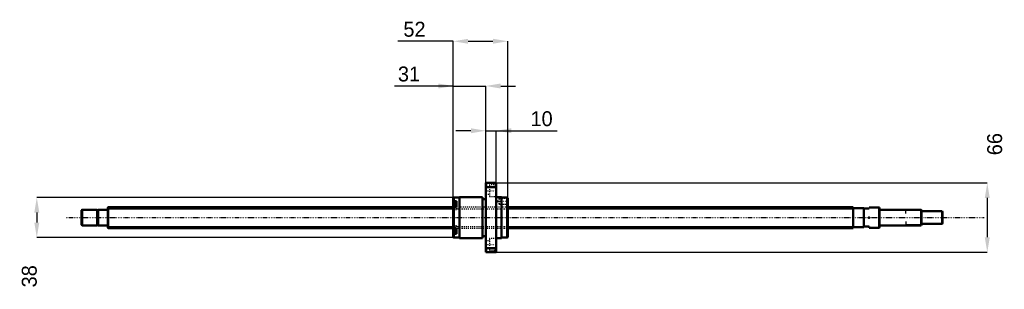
# Model space of a CAD drawing. Header units: millimetres. Extents: x -84 to 854, y -68 to 188.
import ezdxf

# ---------------------------------------------------------------- set-up
doc = ezdxf.new("R2010")
doc.units = ezdxf.units.MM
doc.linetypes.add('Center', pattern=[1.5, 0.45, -0.5, 0.05, -0.5])
doc.linetypes.add('Dashed', pattern=[2, 1, -1])
for name, color, linetype, lineweight in [('2d ConnectionPoints', 7, 'Continuous', 50), ('AM_0', 7, 'Continuous', 50), ('AM_4', 3, 'Continuous', 25), ('AM_5', 3, 'Continuous', 25), ('AM_7', 7, 'Center', 25), ('AM_9', 6, 'Dashed', 25)]:
    doc.layers.add(name, color=color, linetype=linetype, lineweight=lineweight)
doc.dimstyles.new('ISO-25', dxfattribs={"dimtxt": 2.5, "dimasz": 2.5, "dimexe": 1.25, "dimexo": 0.625, "dimtad": 1, "dimtxsty": 'Standard', "dimcen": 2.5, "dimadec": 0, "dimazin": 0, "dimtfac": 1, "dimtmove": 0, "dimatfit": 3, "dimfxl": 0, "dimarcsym": 0})

# ---------------------------------------------------------------- blocks, each defined once
blk = doc.blocks.new('1_BNK_2020_3_6G0_820LC5Y0_Nut_0_in_BNK2020_3_6G0_820LC5Y_3810__4')
at = {"layer": 'AM_0'}
for p, q in [((370, 33), (360, 33)), ((360, 33), (360, -33)), ((360, 28.34), (360.5, 28.98)), ((360.5, 33), (360.5, 28.98)), ((360.5, 28.98), (369.5, 28.98)), ((369.5, 33), (369.5, 28.98)), ((369.5, 28.98), (370, 28.34)), ((370, 33), (370, -33)), ((329.5, 19), (329, 18.5)), ((335, 19), (329.5, 19)), ((329.5, 19), (329.5, 15.54)), ((335, 19.5), (335, -19.5)), ((357, 19.5), (335, 19.5)), ((357, 19.5), (357, -19.5)), ((375, 19.5), (370, 19.5)), ((375, 19.5), (375, -19.5)), ((380.5, 19), (375, 19)), ((380.5, 19), (380.5, -19)), ((381, 18.5), (380.5, 19)), ((329, 18.5), (329, 10.59)), ((329, 15.18), (329.5, 15.54)), ((329.5, 10.94), (329, 10.58)), ((329, 10.58), (329, -18.5)), ((332, 13.71), (329.27, 13.71)), ((332, 15.54), (329.5, 15.54)), ((332, 10.94), (329.5, 10.94)), ((329.5, 10.94), (329.5, -10.94)), ((332, 15.54), (332, 10.94)), ((360, 17.55), (357, 17.55)), ((381, 18.5), (381, -18.5)), ((329, -10.58), (329.5, -10.94)), ((329.5, -15.54), (329, -15.18)), ((329, -18.5), (329.5, -19)), ((329.27, -13.71), (332, -13.71)), ((332, -10.94), (329.5, -10.94)), ((332, -15.54), (329.5, -15.54)), ((329.5, -15.54), (329.5, -19)), ((332, -10.94), (332, -15.54)), ((357, -17.55), (360, -17.55)), ((380.5, -19), (381, -18.5)), ((329.5, -19), (335, -19)), ((335, -19.5), (357, -19.5)), ((370, -19.5), (375, -19.5)), ((375, -19), (380.5, -19)), ((360.5, -28.98), (360, -28.34)), ((360, -33), (370, -33)), ((360.5, -28.98), (360.5, -33)), ((369.5, -28.98), (360.5, -28.98)), ((370, -28.34), (369.5, -28.98)), ((369.5, -28.98), (369.5, -33))]:
    blk.add_line(p, q, dxfattribs=at)
for centre, start, end in [((329.27, 13.44), 90, 180), ((329.27, -13.44), 180, 270)]:
    blk.add_arc(centre, 0.275, start, end, dxfattribs=at)
at = {"layer": 'AM_4'}
for p, q in [((329.27, 13.71), (329.27, 10.78)), ((329.27, -10.78), (329.27, -13.71))]:
    blk.add_line(p, q, dxfattribs=at)
at = {"layer": 'AM_5', "linetype": 'Dashed'}
for p, q in [((373.7, 18.09), (374.4, 18.5)), ((373.7, 12.91), (374.4, 12.5)), ((381, 18.5), (374.4, 18.5)), ((374.4, 18.5), (374.4, 12.5)), ((381, 12.5), (374.4, 12.5))]:
    blk.add_line(p, q, dxfattribs=at)
at = {"layer": 'AM_7'}
for p, q in [((359.5, 25.55), (370.5, 25.55)), ((328.85, 10.96), (332.15, 10.96)), ((370.61, 15.5), (381.5, 15.5)), ((328.85, -10.96), (332.15, -10.96)), ((359.5, -25.55), (370.5, -25.55))]:
    blk.add_line(p, q, dxfattribs=at)
at = {"layer": 'AM_9'}
for p, q in [((363.5, 28.85), (360, 28.85)), ((363.5, 31.05), (363.5, 20.05)), ((370, 31.05), (363.5, 31.05)), ((360, 22.25), (363.5, 22.25)), ((363.5, 20.05), (370, 20.05)), ((332, 13.26), (329, 13.26)), ((330.85, 12.35), (329, 12.35)), ((330.85, 11.98), (329, 11.98)), ((330.85, 11.33), (329, 11.33)), ((330.85, 10.59), (329, 10.59)), ((381, 10), (329, 10)), ((330.85, 9.94), (329, 9.94)), ((330.85, 9.57), (329, 9.57)), ((329.27, 10.78), (329.27, 8.21)), ((330.85, 12.35), (330.85, 9.57)), ((332, 10.94), (332, 7.71)), ((372.6, 18.09), (371.1, 15.5)), ((371.1, 15.5), (372.6, 12.91)), ((380.59, 18.09), (372.6, 18.09)), ((372.6, 18.09), (372.6, 12.91)), ((372.6, 12.91), (380.59, 12.91)), ((381, 18.5), (380.59, 18.09)), ((380.59, 18.09), (380.59, 12.91)), ((380.59, 12.91), (381, 12.5)), ((332, 8.66), (329, 8.66)), ((329, 7.71), (332, 7.71)), ((329.27, 8.21), (332, 8.21)), ((332, -7.71), (329, -7.71)), ((332, -8.66), (329, -8.66)), ((329.27, -8.21), (329.27, -10.78)), ((332, -8.21), (329.27, -8.21)), ((332, -7.71), (332, -10.94)), ((330.85, -9.57), (329, -9.57)), ((330.85, -9.94), (329, -9.94)), ((329, -10), (381, -10)), ((330.85, -10.59), (329, -10.59)), ((330.85, -11.33), (329, -11.33)), ((330.85, -11.98), (329, -11.98)), ((330.85, -12.35), (329, -12.35)), ((332, -13.26), (329, -13.26)), ((330.85, -9.57), (330.85, -12.35)), ((363.5, -22.25), (360, -22.25)), ((363.5, -20.05), (363.5, -31.05)), ((370, -20.05), (363.5, -20.05)), ((360, -28.85), (363.5, -28.85)), ((363.5, -31.05), (370, -31.05))]:
    blk.add_line(p, q, dxfattribs=at)
for centre, start, end in [((329.27, 8.49), 180, 270), ((329.27, -8.49), 90, 180)]:
    blk.add_arc(centre, 0.275, start, end, dxfattribs=at)
blk = doc.blocks.new('2_BNK_2020_3_6G0_820LC5Y_Shaft_0_in_BNK2020_3_6G0_820LC5Y_3810__4')
at = {"layer": 'AM_0'}
for p, q in [((0.3, 10), (0, 9.7)), ((0, 9.7), (0, -9.7)), ((0.3, 10), (0.3, -10)), ((329, 10), (0.3, 10)), ((710, 10), (381, 10)), ((710, 10), (710, -10)), ((734.7, 9.75), (725, 9.75)), ((725, 9.75), (725, 8.5)), ((735, 9.45), (734.7, 9.75)), ((734.7, 9.75), (734.7, -9.75)), ((735, 9.45), (735, -9.45)), ((-24.5, 7.5), (-25, 7)), ((-25, 7), (-25, -7)), ((-24.5, 7.5), (-24.5, -7.5)), ((-10.15, 7.5), (-24.5, 7.5)), ((-10.15, 7.5), (-10.15, -7.5)), ((-9, 7.15), (-10.15, 7.15)), ((-9, 7.5), (-9, -7.5)), ((-0.2, 7.5), (-9, 7.5)), ((720, 9), (710, 9)), ((720, 9), (720, -9)), ((720, 8.5), (725, 8.5)), ((774.5, 7.5), (735.2, 7.5)), ((775, 7), (774.5, 7.5)), ((774.5, 7.5), (774.5, -7.5)), ((775, 7), (775, -7)), ((794.5, 6), (775, 6)), ((795, 5.5), (794.5, 6)), ((794.5, 6), (794.5, -6)), ((795, 5.5), (795, -5.5)), ((-25, -7), (-24.5, -7.5)), ((-24.5, -7.5), (-10.15, -7.5)), ((-10.15, -7.15), (-9, -7.15)), ((-9, -7.5), (-0.2, -7.5)), ((710, -9), (720, -9)), ((725, -8.5), (720, -8.5)), ((725, -8.5), (725, -9.75)), ((735.2, -7.5), (774.5, -7.5)), ((774.5, -7.5), (775, -7)), ((775, -6), (794.5, -6)), ((794.5, -6), (795, -5.5)), ((0, -9.7), (0.3, -10)), ((0.3, -10), (329, -10)), ((381, -10), (710, -10)), ((725, -9.75), (734.7, -9.75)), ((734.7, -9.75), (735, -9.45))]:
    blk.add_line(p, q, dxfattribs=at)
for centre, start, end in [((-0.2, 7.7), 270, 360), ((735.2, 7.7), 180, 270), ((-0.2, -7.7), 0, 90), ((735.2, -7.7), 90, 180)]:
    blk.add_arc(centre, 0.2, start, end, dxfattribs=at)
at = {"layer": 'AM_4'}
for p, q in [((-0.2, 7.5), (-0.2, -7.5)), ((735.2, 7.5), (735.2, -7.5))]:
    blk.add_line(p, q, dxfattribs=at)
at = {"layer": 'AM_5'}
for p, q in [((0, 8.4665), (329, 8.4665)), ((381, 8.4665), (710, 8.4665)), ((710, 5), (710, 8.4665)), ((775, 6.8865), (760, 6.8865)), ((760, 3.75), (760, 6.8865)), ((0, -8.4665), (329, -8.4665)), ((381, -8.4665), (710, -8.4665)), ((710, -5), (710, -8.4665)), ((760, -3.75), (760, -6.8865)), ((775, -6.8865), (760, -6.8865))]:
    blk.add_line(p, q, dxfattribs=at)
at = {"layer": 'AM_5', "linetype": 'Dashed'}
for p, q in [((329, 8.4665), (381, 8.4665)), ((329, -8.4665), (381, -8.4665))]:
    blk.add_line(p, q, dxfattribs=at)
at = {"layer": 'AM_7'}
blk.add_line((-39.75, 0), (834.75, 0), dxfattribs=at)
at = {"layer": 'AM_9'}
for p, q in [((381, 10), (329, 10)), ((329, -10), (381, -10))]:
    blk.add_line(p, q, dxfattribs=at)
blk = doc.blocks.new('*D3')
at = {"layer": 'AM_5', "color": 0, "lineweight": -2}
for p, q in [((329, 125.3), (273.15, 125.3)), ((314.8, 125.3), (300.6, 125.3)), ((329, 18.5), (329, 125.3)), ((329, 125.3), (360, 125.3)), ((360, 33), (360, 125.3)), ((374.2, 125.3), (388.4, 125.3))]:
    blk.add_line(p, q, dxfattribs=at)
at = {"layer": 'AM_5', "color": 0}
for points in [[(314.8, 122.93), (314.8, 127.67), (329, 125.3)], [(374.2, 127.67), (374.2, 122.93), (360, 125.3)]]:
    blk.add_solid(points, dxfattribs=at)
at = {"layer": 'Defpoints', "color": 0}
for p in [(360, 125.3), (360, 33), (329, 18.5)]:
    blk.add_point(p, dxfattribs=at)
at = {"layer": 'AM_5', "color": 0, "insert": (286.87, 136.66), "char_height": 14.2, "attachment_point": 5}
blk.add_mtext('31', dxfattribs=at)
blk = doc.blocks.new('*D4')
at = {"layer": 'AM_5', "color": 0, "lineweight": -2}
for p, q in [((329.5, 19), (-67.6, 19)), ((-67.6, 4.8), (-67.6, -4.8)), ((329.5, -19), (-67.6, -19))]:
    blk.add_line(p, q, dxfattribs=at)
at = {"layer": 'AM_5', "color": 0}
for points in [[(-65.23, 4.8), (-69.97, 4.8), (-67.6, 19)], [(-69.97, -4.8), (-65.23, -4.8), (-67.6, -19)]]:
    blk.add_solid(points, dxfattribs=at)
at = {"layer": 'Defpoints', "color": 0}
for p in [(329.5, 19), (-67.6, -19), (329.5, -19)]:
    blk.add_point(p, dxfattribs=at)
at = {"layer": 'AM_5', "color": 0, "insert": (-74.7, -55.92), "char_height": 14.2, "attachment_point": 5, "rotation": 90}
blk.add_mtext('38', dxfattribs=at)
blk = doc.blocks.new('*D5')
at = {"layer": 'AM_5', "color": 0, "lineweight": -2}
for p, q in [((345.8, 82.7), (331.6, 82.7)), ((360, 33), (360, 82.7)), ((360, 82.7), (370, 82.7)), ((370, 33), (370, 82.7)), ((370, 82.7), (427.88, 82.7)), ((384.2, 82.7), (398.4, 82.7))]:
    blk.add_line(p, q, dxfattribs=at)
at = {"layer": 'AM_5', "color": 0}
for points in [[(345.8, 80.33), (345.8, 85.07), (360, 82.7)], [(384.2, 85.07), (384.2, 80.33), (370, 82.7)]]:
    blk.add_solid(points, dxfattribs=at)
at = {"layer": 'Defpoints', "color": 0}
for p in [(370, 82.7), (360, 33), (370, 33)]:
    blk.add_point(p, dxfattribs=at)
at = {"layer": 'AM_5', "color": 0, "insert": (413.14, 94.06), "char_height": 14.2, "attachment_point": 5}
blk.add_mtext('10', dxfattribs=at)
blk = doc.blocks.new('*D6')
at = {"layer": 'AM_5', "color": 0, "lineweight": -2}
for p, q in [((329, 167.9), (276.32, 167.9)), ((329, 18.5), (329, 167.9)), ((343.2, 167.9), (366.8, 167.9)), ((381, 18.5), (381, 167.9))]:
    blk.add_line(p, q, dxfattribs=at)
at = {"layer": 'AM_5', "color": 0}
for points in [[(343.2, 170.27), (343.2, 165.53), (329, 167.9)], [(366.8, 165.53), (366.8, 170.27), (381, 167.9)]]:
    blk.add_solid(points, dxfattribs=at)
at = {"layer": 'Defpoints', "color": 0}
for p in [(381, 167.9), (329, 18.5), (381, 18.5)]:
    blk.add_point(p, dxfattribs=at)
at = {"layer": 'AM_5', "color": 0, "insert": (292.08, 179.26), "char_height": 14.2, "attachment_point": 5}
blk.add_mtext('52', dxfattribs=at)
blk = doc.blocks.new('*D7')
at = {"layer": 'AM_5', "color": 0, "lineweight": -2}
for p, q in [((370, 33), (837.6, 33)), ((837.6, 18.8), (837.6, -18.8)), ((370, -33), (837.6, -33))]:
    blk.add_line(p, q, dxfattribs=at)
at = {"layer": 'AM_5', "color": 0}
for points in [[(839.97, 18.8), (835.23, 18.8), (837.6, 33)], [(835.23, -18.8), (839.97, -18.8), (837.6, -33)]]:
    blk.add_solid(points, dxfattribs=at)
at = {"layer": 'Defpoints', "color": 0}
for p in [(370, 33), (370, -33), (837.6, -33)]:
    blk.add_point(p, dxfattribs=at)
at = {"layer": 'AM_5', "color": 0, "insert": (844.7, 69.92), "char_height": 14.2, "attachment_point": 5, "rotation": 90}
blk.add_mtext('66', dxfattribs=at)

msp = doc.modelspace()

# ---------------------------------------------------------------- linework, layer by layer
at = {"layer": '2d ConnectionPoints'}
for p in [(0, 0), (725, 0)]:
    msp.add_point(p, dxfattribs=at)

# ---------------------------------------------------------------- block references
for name in ['1_BNK_2020_3_6G0_820LC5Y0_Nut_0_in_BNK2020_3_6G0_820LC5Y_3810__4', '2_BNK_2020_3_6G0_820LC5Y_Shaft_0_in_BNK2020_3_6G0_820LC5Y_3810__4']:
    msp.add_blockref(name, (0, 0))

# ---------------------------------------------------------------- dimensions: what is measured, and where the dimension line sits
at = {"layer": 'AM_5'}
for base, p1, p2, text, picture, middle in [((381, 167.9), (329, 18.5), (381, 18.5), '52', '*D6', (292.08, 167.9)), ((360, 125.3), (329, 18.5), (360, 33), '31', '*D3', (286.873, 125.3)), ((370, 82.7), (360, 33), (370, 33), '10', '*D5', (413.141, 82.7))]:
    dim = msp.add_linear_dim(base=base, p1=p1, p2=p2, text=text, dimstyle='ISO-25', override={"dimtxt": 14.2, "dimasz": 14.2, "dimexe": 0, "dimexo": 0, "dimgap": 4.26}, dxfattribs=at)
    dim.commit()
    dim.dimension.update_dxf_attribs({"geometry": picture, "text_midpoint": middle, "dimtype": 160})
for base, p1, p2, text, picture, middle in [((837.6, -33), (370, 33), (370, -33), '66', '*D7', (844.7, 69.92)), ((-67.6, -19), (329.5, 19), (329.5, -19), '38', '*D4', (-74.7, -55.92))]:
    dim = msp.add_linear_dim(base=base, p1=p1, p2=p2, angle=90, text=text, dimstyle='ISO-25', override={"dimtxt": 14.2, "dimasz": 14.2, "dimexe": 0, "dimexo": 0, "dimgap": 4.26}, dxfattribs=at)
    dim.commit()
    dim.dimension.update_dxf_attribs({"geometry": picture, "text_midpoint": middle, "dimtype": 160, "text_rotation": 90})

doc.saveas('drawing.dxf')
